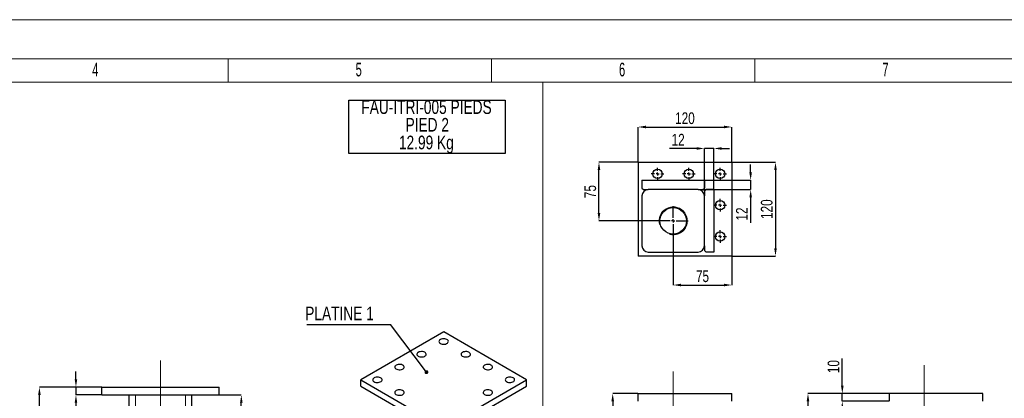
# Model space of a CAD drawing. Header units: millimetres. Extents: x 0 to 841, y 0 to 594.
# Tile 7 of 13: x 232 to 484, y 497 to 594. Entities that reach past the tile are written whole.
import ezdxf

# ---------------------------------------------------------------- set-up
doc = ezdxf.new("R2010")
doc.units = ezdxf.units.MM
doc.header["$PDSIZE"] = -1
doc.linetypes.add('CENTERX2', pattern=[20.32, 12.7, -2.54, 2.54, -2.54])
for name, color, linetype in [('COTES', 1, 'Continuous'), ('NOTES', 6, 'Continuous'), ('TRAIT-FINS', 9, 'Continuous'), ('TRAIT-MIXTES', 3, 'CENTERX2')]:
    doc.layers.add(name, color=color, linetype=linetype)
doc.layers.add('TRAIT-FORT', color=4, linetype='Continuous', lineweight=25)
doc.styles.add('SLDTEXTSTYLE0', font='TXT', dxfattribs={"width": 0.75})
doc.styles.add('SLDTEXTSTYLE1', font='TXT', dxfattribs={"width": 0.605})
doc.dimstyles.new('SLDDIMSTYLE6', dxfattribs={"dimtxt": 3, "dimasz": 2, "dimexe": 0, "dimexo": 0.0625, "dimgap": 0.75, "dimtad": 1, "dimlfac": 5, "dimrnd": 1e-09, "dimzin": 12, "dimdsep": 46, "dimtxsty": 'SLDTEXTSTYLE0', "dimsah": 1, "dimcen": 0.09, "dimadec": 0, "dimazin": 3, "dimtfac": 1, "dimtofl": 0, "dimtmove": 0, "dimatfit": 3, "dimfxl": 1, "dimfrac": 2, "dimtolj": 1, "dimtzin": 12, "dimarcsym": 0})
doc.dimstyles.new('SLDDIMSTYLE7', dxfattribs={"dimtxt": 3, "dimasz": 2, "dimexe": 0, "dimexo": 0.0625, "dimgap": 0.75, "dimtad": 1, "dimlfac": 5, "dimrnd": 1e-09, "dimzin": 12, "dimdsep": 46, "dimtxsty": 'SLDTEXTSTYLE0', "dimsah": 1, "dimcen": 0.09, "dimadec": 0, "dimazin": 3, "dimtfac": 1, "dimtmove": 0, "dimatfit": 0, "dimfxl": 1, "dimfrac": 2, "dimtolj": 1, "dimtzin": 12, "dimarcsym": 0})
doc.dimstyles.new('SLDDIMSTYLE9', dxfattribs={"dimtxt": 0.18, "dimasz": 1, "dimexe": 0, "dimexo": 0.0625, "dimgap": 0, "dimtad": 0, "dimtih": 1, "dimtoh": 1, "dimdec": 0, "dimrnd": 1e-09, "dimzin": 0, "dimdsep": 46, "dimtxsty": 'Standard', "dimblk1": 'DOT', "dimblk2": 'DOT', "dimsah": 1, "dimcen": 0.09, "dimadec": 0, "dimazin": 0, "dimtfac": 1, "dimtdec": 0, "dimtofl": 0, "dimtmove": 0, "dimatfit": 3, "dimldrblk": 'DOT', "dimfxl": 1, "dimfrac": 2, "dimtolj": 1, "dimtzin": 0, "dimarcsym": 0})

# ---------------------------------------------------------------- blocks, each defined once
blk = doc.blocks.new('_D_18')
at = {"layer": 'COTES', "color": 0, "lineweight": -2, "transparency": 16777216}
for p, q in [((253.31, 499.94), (237.37, 499.94)), ((237.37, 337.54), (237.37, 497.94)), ((260.31, 335.54), (237.37, 335.54))]:
    blk.add_line(p, q, dxfattribs=at)
at = {"layer": 'COTES', "color": 0, "transparency": 16777216}
for points in [[(237.04, 497.94), (237.71, 497.94), (237.37, 499.94)], [(237.04, 337.54), (237.71, 337.54), (237.37, 335.54)]]:
    blk.add_solid(points, dxfattribs=at)
at = {"layer": 'Defpoints', "color": 0, "transparency": 16777216}
for p in [(237.37, 499.94), (253.37, 499.94), (260.37, 335.54)]:
    blk.add_point(p, dxfattribs=at)
at = {"layer": 'COTES', "color": 0, "transparency": 16777216, "insert": (233.62, 417.74), "char_height": 3, "attachment_point": 2, "rotation": 90, "style": 'SLDTEXTSTYLE0'}
blk.add_mtext('\\A1;822', dxfattribs=at)
blk = doc.blocks.new('_D_19')
at = {"layer": 'COTES', "color": 0, "lineweight": -2, "transparency": 16777216}
for p, q in [((283.44, 497.94), (289.05, 497.94)), ((289.05, 341.54), (289.05, 495.94)), ((276.44, 339.54), (289.05, 339.54))]:
    blk.add_line(p, q, dxfattribs=at)
at = {"layer": 'COTES', "color": 0, "transparency": 16777216}
for points in [[(288.72, 495.94), (289.39, 495.94), (289.05, 497.94)], [(288.72, 341.54), (289.39, 341.54), (289.05, 339.54)]]:
    blk.add_solid(points, dxfattribs=at)
at = {"layer": 'Defpoints', "color": 0, "transparency": 16777216}
for p in [(283.37, 497.94), (289.05, 497.94), (276.37, 339.54)]:
    blk.add_point(p, dxfattribs=at)
at = {"layer": 'COTES', "color": 0, "transparency": 16777216, "insert": (285.3, 418.74), "char_height": 3, "attachment_point": 2, "rotation": 90, "style": 'SLDTEXTSTYLE0'}
blk.add_mtext('\\A1;792', dxfattribs=at)
blk = doc.blocks.new('_D_22')
at = {"layer": 'COTES', "color": 0, "lineweight": -2, "transparency": 16777216}
for p, q in [((246.72, 501.94), (246.72, 503.94)), ((253.31, 499.94), (246.72, 499.94)), ((246.72, 499.94), (246.72, 497.94)), ((253.31, 497.94), (246.72, 497.94)), ((246.72, 495.94), (246.72, 488.59))]:
    blk.add_line(p, q, dxfattribs=at)
at = {"layer": 'COTES', "color": 0, "transparency": 16777216}
for points in [[(246.39, 501.94), (247.05, 501.94), (246.72, 499.94)], [(246.39, 495.94), (247.05, 495.94), (246.72, 497.94)]]:
    blk.add_solid(points, dxfattribs=at)
at = {"layer": 'Defpoints', "color": 0, "transparency": 16777216}
for p in [(246.72, 499.94), (253.37, 499.94), (253.37, 497.94)]:
    blk.add_point(p, dxfattribs=at)
at = {"layer": 'COTES', "color": 0, "transparency": 16777216, "insert": (242.97, 490.65), "char_height": 3, "attachment_point": 2, "rotation": 90, "style": 'SLDTEXTSTYLE0'}
blk.add_mtext('\\A1;10', dxfattribs=at)
blk = doc.blocks.new('SW_NOTE_3')
at = {"layer": 'NOTES', "color": 0}
for p, q in [((-0.11, -9.07), (-0.11, 4.51)), ((-0.11, 4.51), (39.89, 4.51)), ((39.89, 4.51), (39.89, -9.07)), ((39.89, -9.07), (-0.11, -9.07))]:
    blk.add_line(p, q, dxfattribs=at)
at = {"layer": 'NOTES', "color": 0, "char_height": 3.5, "attachment_point": 2, "style": 'SLDTEXTSTYLE0'}
for s, insert in [('FAU-ITRI-005 PIEDS', (19.8, 4.51)), ('PIED 2', (19.99, -0.01)), ('12.99 Kg', (19.76, -4.54))]:
    blk.add_mtext(s, dxfattribs=dict(at, insert=insert))
blk = doc.blocks.new('SW_NOTE_4')
at = {"layer": 'NOTES', "color": 0}
blk.add_line((-21.37, 0), (0, 0), dxfattribs=at)
at = {"layer": 'NOTES', "color": 0, "insert": (-21.81, 4.56), "char_height": 3.5, "attachment_point": 1, "style": 'SLDTEXTSTYLE0'}
blk.add_mtext('PLATINE 1', dxfattribs=at)
blk = doc.blocks.new('_DOT')
at = {"color": 0, "linetype": 'ByBlock', "lineweight": -2}
blk.add_line((-0.5, 0), (-1, 0), dxfattribs=at)
at = {"color": 0, "linetype": 'ByBlock', "const_width": 0.5}
blk.add_lwpolyline([(-0.25, 0, 1), (0.25, 0, 1)], format="xyb", close=True, dxfattribs=at)
blk = doc.blocks.new('_D_53')
at = {"layer": 'COTES', "color": 0, "lineweight": -2, "transparency": 16777216}
for p, q in [((442.88, 500.31), (442.88, 507.26)), ((454.81, 498.31), (442.88, 498.31)), ((442.88, 496.31), (442.88, 498.31)), ((454.81, 496.31), (442.88, 496.31)), ((442.88, 494.31), (442.88, 492.31))]:
    blk.add_line(p, q, dxfattribs=at)
at = {"layer": 'COTES', "color": 0, "transparency": 16777216}
for points in [[(442.55, 500.31), (443.21, 500.31), (442.88, 498.31)], [(442.55, 494.31), (443.21, 494.31), (442.88, 496.31)]]:
    blk.add_solid(points, dxfattribs=at)
at = {"layer": 'Defpoints', "color": 0, "transparency": 16777216}
for p in [(454.87, 498.31), (442.88, 496.31), (454.87, 496.31)]:
    blk.add_point(p, dxfattribs=at)
at = {"layer": 'COTES', "color": 0, "transparency": 16777216, "insert": (439.13, 505.19), "char_height": 3, "attachment_point": 2, "rotation": 90, "style": 'SLDTEXTSTYLE0'}
blk.add_mtext('\\A1;10', dxfattribs=at)
blk = doc.blocks.new('_D_54')
at = {"layer": 'COTES', "color": 0, "lineweight": -2, "transparency": 16777216}
for p, q in [((454.81, 498.31), (434.09, 498.31)), ((434.09, 496.31), (434.09, 335.91)), ((455.81, 333.91), (434.09, 333.91))]:
    blk.add_line(p, q, dxfattribs=at)
at = {"layer": 'COTES', "color": 0, "transparency": 16777216}
for points in [[(433.76, 496.31), (434.43, 496.31), (434.09, 498.31)], [(433.76, 335.91), (434.43, 335.91), (434.09, 333.91)]]:
    blk.add_solid(points, dxfattribs=at)
at = {"layer": 'Defpoints', "color": 0, "transparency": 16777216}
for p in [(454.87, 498.31), (434.09, 333.91), (455.87, 333.91)]:
    blk.add_point(p, dxfattribs=at)
at = {"layer": 'COTES', "color": 0, "transparency": 16777216, "insert": (430.34, 416.11), "char_height": 3, "attachment_point": 2, "rotation": 90, "style": 'SLDTEXTSTYLE0'}
blk.add_mtext('\\A1;822', dxfattribs=at)
blk = doc.blocks.new('_D_56')
at = {"layer": 'COTES', "color": 0, "lineweight": -2, "transparency": 16777216}
for p, q in [((390.54, 498.31), (384.11, 498.31)), ((384.11, 496.31), (384.11, 404.31)), ((391.54, 402.31), (384.11, 402.31))]:
    blk.add_line(p, q, dxfattribs=at)
at = {"layer": 'COTES', "color": 0, "transparency": 16777216}
for points in [[(383.78, 496.31), (384.44, 496.31), (384.11, 498.31)], [(383.78, 404.31), (384.44, 404.31), (384.11, 402.31)]]:
    blk.add_solid(points, dxfattribs=at)
at = {"layer": 'Defpoints', "color": 0, "transparency": 16777216}
for p in [(390.6, 498.31), (384.11, 402.31), (391.6, 402.31)]:
    blk.add_point(p, dxfattribs=at)
at = {"layer": 'COTES', "color": 0, "transparency": 16777216, "insert": (380.36, 450.31), "char_height": 3, "attachment_point": 2, "rotation": 90, "style": 'SLDTEXTSTYLE0'}
blk.add_mtext('\\A1;480', dxfattribs=at)
blk = doc.blocks.new('_D_59')
at = {"layer": 'COTES', "color": 0, "lineweight": -2, "transparency": 16777216}
for p, q in [((390.6, 557.54), (390.6, 566.49)), ((392.6, 566.49), (412.6, 566.49)), ((414.6, 557.54), (414.6, 566.49))]:
    blk.add_line(p, q, dxfattribs=at)
at = {"layer": 'COTES', "color": 0, "transparency": 16777216}
for points in [[(392.6, 566.83), (392.6, 566.16), (390.6, 566.49)], [(412.6, 566.83), (412.6, 566.16), (414.6, 566.49)]]:
    blk.add_solid(points, dxfattribs=at)
at = {"layer": 'Defpoints', "color": 0, "transparency": 16777216}
for p in [(414.6, 566.49), (390.6, 557.47), (414.6, 557.47)]:
    blk.add_point(p, dxfattribs=at)
at = {"layer": 'COTES', "color": 0, "transparency": 16777216, "insert": (402.6, 570.24), "char_height": 3, "attachment_point": 2, "style": 'SLDTEXTSTYLE0'}
blk.add_mtext('\\A1;120', dxfattribs=at)
blk = doc.blocks.new('_D_60')
at = {"layer": 'COTES', "color": 0, "lineweight": -2, "transparency": 16777216}
for p, q in [((414.66, 557.47), (425.78, 557.47)), ((425.78, 555.47), (425.78, 535.47)), ((414.66, 533.47), (425.78, 533.47))]:
    blk.add_line(p, q, dxfattribs=at)
at = {"layer": 'COTES', "color": 0, "transparency": 16777216}
for points in [[(425.45, 555.47), (426.11, 555.47), (425.78, 557.47)], [(425.45, 535.47), (426.11, 535.47), (425.78, 533.47)]]:
    blk.add_solid(points, dxfattribs=at)
at = {"layer": 'Defpoints', "color": 0, "transparency": 16777216}
for p in [(414.6, 557.47), (414.6, 533.47), (425.78, 533.47)]:
    blk.add_point(p, dxfattribs=at)
at = {"layer": 'COTES', "color": 0, "transparency": 16777216, "insert": (422.03, 545.47), "char_height": 3, "attachment_point": 2, "rotation": 90, "style": 'SLDTEXTSTYLE0'}
blk.add_mtext('\\A1;120', dxfattribs=at)
blk = doc.blocks.new('_D_61')
at = {"layer": 'COTES', "color": 0, "lineweight": -2, "transparency": 16777216}
for p, q in [((390.54, 557.47), (380.6, 557.47)), ((380.6, 544.47), (380.6, 555.47)), ((395.74, 542.47), (380.6, 542.47))]:
    blk.add_line(p, q, dxfattribs=at)
at = {"layer": 'COTES', "color": 0, "transparency": 16777216}
for points in [[(380.26, 555.47), (380.93, 555.47), (380.6, 557.47)], [(380.26, 544.47), (380.93, 544.47), (380.6, 542.47)]]:
    blk.add_solid(points, dxfattribs=at)
at = {"layer": 'Defpoints', "color": 0, "transparency": 16777216}
for p in [(380.6, 557.47), (390.6, 557.47), (395.8, 542.47)]:
    blk.add_point(p, dxfattribs=at)
at = {"layer": 'COTES', "color": 0, "transparency": 16777216, "insert": (376.85, 549.97), "char_height": 3, "attachment_point": 2, "rotation": 90, "style": 'SLDTEXTSTYLE0'}
blk.add_mtext('\\A1;75', dxfattribs=at)
blk = doc.blocks.new('_D_62')
at = {"layer": 'COTES', "color": 0, "lineweight": -2, "transparency": 16777216}
for p, q in [((399.6, 538.61), (399.6, 526.06)), ((414.6, 533.41), (414.6, 526.06)), ((401.6, 526.06), (412.6, 526.06))]:
    blk.add_line(p, q, dxfattribs=at)
at = {"layer": 'COTES', "color": 0, "transparency": 16777216}
for points in [[(401.6, 526.39), (401.6, 525.73), (399.6, 526.06)], [(412.6, 526.39), (412.6, 525.73), (414.6, 526.06)]]:
    blk.add_solid(points, dxfattribs=at)
at = {"layer": 'Defpoints', "color": 0, "transparency": 16777216}
for p in [(399.6, 538.67), (414.6, 533.47), (414.6, 526.06)]:
    blk.add_point(p, dxfattribs=at)
at = {"layer": 'COTES', "color": 0, "transparency": 16777216, "insert": (407.1, 529.81), "char_height": 3, "attachment_point": 2, "style": 'SLDTEXTSTYLE0'}
blk.add_mtext('\\A1;75', dxfattribs=at)
blk = doc.blocks.new('_D_63')
at = {"layer": 'COTES', "color": 0, "lineweight": -2, "transparency": 16777216}
for p, q in [((419.42, 554.87), (419.42, 556.87)), ((407.66, 552.87), (419.42, 552.87)), ((419.42, 552.87), (419.42, 550.47)), ((407.26, 550.47), (419.42, 550.47)), ((419.42, 548.47), (419.42, 541.97))]:
    blk.add_line(p, q, dxfattribs=at)
at = {"layer": 'COTES', "color": 0, "transparency": 16777216}
for points in [[(419.09, 554.87), (419.75, 554.87), (419.42, 552.87)], [(419.09, 548.47), (419.75, 548.47), (419.42, 550.47)]]:
    blk.add_solid(points, dxfattribs=at)
at = {"layer": 'Defpoints', "color": 0, "transparency": 16777216}
for p in [(407.6, 552.87), (419.42, 552.87), (407.2, 550.47)]:
    blk.add_point(p, dxfattribs=at)
at = {"layer": 'COTES', "color": 0, "transparency": 16777216, "insert": (415.67, 544.22), "char_height": 3, "attachment_point": 2, "rotation": 90, "style": 'SLDTEXTSTYLE0'}
blk.add_mtext('\\A1;12', dxfattribs=at)
blk = doc.blocks.new('_D_64')
at = {"layer": 'COTES', "color": 0, "lineweight": -2, "transparency": 16777216}
for p, q in [((405.6, 560.99), (398.61, 560.99)), ((407.6, 550.14), (407.6, 560.99)), ((410, 560.99), (407.6, 560.99)), ((410, 550.54), (410, 560.99)), ((412, 560.99), (414, 560.99))]:
    blk.add_line(p, q, dxfattribs=at)
at = {"layer": 'COTES', "color": 0, "transparency": 16777216}
for points in [[(405.6, 561.33), (405.6, 560.66), (407.6, 560.99)], [(412, 561.33), (412, 560.66), (410, 560.99)]]:
    blk.add_solid(points, dxfattribs=at)
at = {"layer": 'Defpoints', "color": 0, "transparency": 16777216}
for p in [(407.6, 560.99), (407.6, 550.07), (410, 550.47)]:
    blk.add_point(p, dxfattribs=at)
at = {"layer": 'COTES', "color": 0, "transparency": 16777216, "insert": (400.86, 564.74), "char_height": 3, "attachment_point": 2, "style": 'SLDTEXTSTYLE0'}
blk.add_mtext('\\A1;12', dxfattribs=at)
blk = doc.blocks.new('SW_CENTERMARKSYMBOL_51')
at = {"layer": 'TRAIT-MIXTES', "color": 0}
for p, q in [((-0.8, 0), (-1.6, 0)), ((0, 0), (-0.4, 0)), ((0, 0.8), (0, 1.6)), ((0, 0), (0, 0.4)), ((0, 0), (0, -0.4)), ((0, 0), (0.4, 0)), ((0.8, 0), (1.6, 0)), ((0, -0.8), (0, -1.6))]:
    blk.add_line(p, q, dxfattribs=at)
blk = doc.blocks.new('SW_CENTERMARKSYMBOL_52')
at = {"layer": 'TRAIT-MIXTES', "color": 0}
for p, q in [((-0.8, 0), (-1.6, 0)), ((0, 0), (-0.4, 0)), ((0, 0.8), (0, 1.6)), ((0, 0), (0, 0.4)), ((0, 0), (0, -0.4)), ((0, 0), (0.4, 0)), ((0.8, 0), (1.6, 0)), ((0, -0.8), (0, -1.6))]:
    blk.add_line(p, q, dxfattribs=at)
blk = doc.blocks.new('SW_CENTERMARKSYMBOL_53')
at = {"layer": 'TRAIT-MIXTES', "color": 0}
for p, q in [((-0.8, 0), (-1.6, 0)), ((0, 0), (-0.4, 0)), ((0, 0.8), (0, 1.6)), ((0, 0), (0, 0.4)), ((0, 0), (0, -0.4)), ((0, 0), (0.4, 0)), ((0.8, 0), (1.6, 0)), ((0, -0.8), (0, -1.6))]:
    blk.add_line(p, q, dxfattribs=at)
blk = doc.blocks.new('SW_CENTERMARKSYMBOL_54')
at = {"layer": 'TRAIT-MIXTES', "color": 0}
for p, q in [((-0.8, 0), (-1.6, 0)), ((0, 0), (-0.4, 0)), ((0, 0.8), (0, 1.6)), ((0, 0), (0, 0.4)), ((0, 0), (0, -0.4)), ((0, 0), (0.4, 0)), ((0.8, 0), (1.6, 0)), ((0, -0.8), (0, -1.6))]:
    blk.add_line(p, q, dxfattribs=at)
blk = doc.blocks.new('SW_CENTERMARKSYMBOL_55')
at = {"layer": 'TRAIT-MIXTES', "color": 0}
for p, q in [((-0.8, 0), (-1.6, 0)), ((0, 0), (-0.4, 0)), ((0, 0.8), (0, 1.6)), ((0, 0), (0, 0.4)), ((0, 0), (0, -0.4)), ((0, 0), (0.4, 0)), ((0.8, 0), (1.6, 0)), ((0, -0.8), (0, -1.6))]:
    blk.add_line(p, q, dxfattribs=at)
blk = doc.blocks.new('SW_CENTERMARKSYMBOL_56')
at = {"layer": 'TRAIT-MIXTES', "color": 0}
for p, q in [((0, 0.8), (0, 3.8)), ((-0.8, 0), (-3.8, 0)), ((0, 0), (-0.4, 0)), ((0, 0), (0, 0.4)), ((0, 0), (0, -0.4)), ((0, 0), (0.4, 0)), ((0.8, 0), (3.8, 0)), ((0, -0.8), (0, -3.8))]:
    blk.add_line(p, q, dxfattribs=at)

msp = doc.modelspace()

# ---------------------------------------------------------------- linework, layer by layer
at = {"lineweight": 18}
for p, q in [((841.001, 593.9431), (0.001, 593.9431)), ((831.001, 583.9431), (10.001, 583.9431)), ((285.6678, 577.9431), (285.6678, 583.9431)), ((353.0845, 577.9431), (353.0845, 583.9431)), ((420.5012, 577.9431), (420.5012, 583.9431)), ((16.001, 577.9431), (825.001, 577.9431)), ((16.0906, 578), (316.9636, 578)), ((737.6671, 578), (316.9636, 578)), ((366.2114, 578), (366.2114, 305.8674))]:
    msp.add_line(p, q, dxfattribs=at)
at = {"layer": 'TRAIT-FINS', "lineweight": 18}
for p, q in [((261.9735, 339.5446), (261.9735, 497.9446)), ((274.7735, 339.5446), (274.7735, 497.9446))]:
    msp.add_line(p, q, dxfattribs=at)
msp.add_arc((399.5979, 542.4734), 3.6, 255, 195, dxfattribs=at)
at = {"layer": 'TRAIT-FORT', "lineweight": 25}
for p, q in [((390.5979, 557.4734), (414.5979, 557.4734)), ((390.5979, 557.4734), (390.5979, 533.4734)), ((414.5979, 557.4734), (414.5979, 533.4734)), ((391.5979, 552.8734), (407.5979, 552.8734)), ((391.5979, 552.8734), (391.5979, 550.8734)), ((407.5979, 552.8734), (407.5979, 550.8734)), ((391.5979, 550.8734), (391.9979, 550.4734)), ((391.9979, 550.4734), (393.1979, 550.4734)), ((405.9979, 550.4734), (393.1979, 550.4734)), ((405.9979, 550.4734), (407.1979, 550.4734)), ((407.1979, 550.4734), (407.5979, 550.8734)), ((407.9979, 550.4734), (407.5979, 550.0734)), ((407.5979, 550.0734), (407.5979, 548.8734)), ((409.9979, 550.4734), (407.9979, 550.4734)), ((409.9979, 550.4734), (409.9979, 534.4734)), ((391.5979, 548.8734), (391.5979, 536.0734)), ((407.5979, 536.0734), (407.5979, 548.8734)), ((393.1979, 534.4734), (405.9979, 534.4734)), ((407.5979, 536.0734), (407.5979, 534.8734)), ((407.5979, 534.8734), (407.9979, 534.4734)), ((409.9979, 534.4734), (407.9979, 534.4734)), ((414.5979, 533.4734), (390.5979, 533.4734)), ((340.8461, 514.0576), (319.6329, 501.8115)), ((362.0593, 501.8115), (340.8461, 514.0576)), ((319.6329, 501.8115), (340.8461, 489.5654)), ((319.6329, 500.1784), (319.6329, 501.8115)), ((340.8461, 489.5654), (362.0593, 501.8115)), ((362.0593, 500.1784), (362.0593, 501.8115)), ((253.3735, 497.9446), (253.3735, 499.9446)), ((253.3735, 499.9446), (283.3735, 499.9446)), ((283.3735, 497.9446), (283.3735, 499.9446)), ((319.6329, 500.1784), (340.8461, 487.9323)), ((340.8461, 487.9323), (362.0593, 500.1784)), ((253.3735, 497.9446), (283.3735, 497.9446)), ((260.3735, 339.5446), (260.3735, 497.9446)), ((276.3735, 403.9446), (276.3735, 497.9446)), ((390.5979, 496.3066), (390.5979, 498.3066)), ((390.5979, 498.3066), (414.5979, 498.3066)), ((414.5979, 496.3066), (414.5979, 498.3066)), ((454.8723, 498.3066), (454.8723, 496.3066)), ((478.8723, 498.3066), (454.8723, 498.3066)), ((478.8723, 496.3066), (478.8723, 498.3066))]:
    msp.add_line(p, q, dxfattribs=at)
at = {"layer": 'TRAIT-FORT', "lineweight": 25, "flags": 128}
for points in [[(339.9975, 512.0983), (339.8132, 511.9611), (339.6937, 511.8017), (339.6467, 511.6302), (339.675, 511.4573), (339.7769, 511.2939), (339.9459, 511.1503), (340.1716, 511.0355), (340.4396, 510.9566), (340.7331, 510.9188), (341.0338, 510.9242), (341.3226, 510.9727), (341.5816, 511.061), (341.7943, 511.1838), (341.9474, 511.3333), (342.0313, 511.5001), (342.0407, 511.6736), (341.9751, 511.8431), (341.8386, 511.9978), (341.6396, 512.1281), (341.3909, 512.2257), (341.1078, 512.2845), (340.8084, 512.3008), (340.5113, 512.2737), (340.2352, 512.2047), (339.9975, 512.0983)], [(334.3407, 508.8326), (334.1563, 508.6954), (334.0369, 508.5361), (333.9898, 508.3645), (334.0181, 508.1917), (334.12, 508.0283), (334.2891, 507.8847), (334.5147, 507.7698), (334.7827, 507.691), (335.0763, 507.6531), (335.3769, 507.6586), (335.6658, 507.707), (335.9247, 507.7954), (336.1374, 507.9182), (336.2905, 508.0677), (336.3744, 508.2344), (336.3839, 508.408), (336.3183, 508.5774), (336.1817, 508.7322), (335.9828, 508.8624), (335.734, 508.96), (335.451, 509.0189), (335.1515, 509.0352), (334.8544, 509.008), (334.5784, 508.9391), (334.3407, 508.8326)], [(345.6544, 508.8326), (345.47, 508.6954), (345.3506, 508.5361), (345.3035, 508.3645), (345.3318, 508.1917), (345.4337, 508.0283), (345.6028, 507.8847), (345.8284, 507.7698), (346.0964, 507.691), (346.39, 507.6531), (346.6906, 507.6586), (346.9795, 507.707), (347.2384, 507.7954), (347.4511, 507.9182), (347.6042, 508.0677), (347.6881, 508.2344), (347.6976, 508.408), (347.632, 508.5774), (347.4954, 508.7322), (347.2965, 508.8624), (347.0477, 508.96), (346.7647, 509.0189), (346.4652, 509.0352), (346.1681, 509.008), (345.8921, 508.9391), (345.6544, 508.8326)], [(328.6838, 505.567), (328.4995, 505.4298), (328.38, 505.2704), (328.333, 505.0989), (328.3613, 504.926), (328.4632, 504.7627), (328.6322, 504.619), (328.8579, 504.5042), (329.1259, 504.4254), (329.4194, 504.3875), (329.7201, 504.3929), (330.0089, 504.4414), (330.2678, 504.5298), (330.4805, 504.6526), (330.6337, 504.802), (330.7176, 504.9688), (330.727, 505.1424), (330.6614, 505.3118), (330.5249, 505.4665), (330.3259, 505.5968), (330.0771, 505.6944), (329.7941, 505.7532), (329.4947, 505.7696), (329.1976, 505.7424), (328.9215, 505.6734), (328.6838, 505.567)], [(351.3112, 505.567), (351.1269, 505.4298), (351.0074, 505.2704), (350.9604, 505.0989), (350.9887, 504.926), (351.0906, 504.7627), (351.2596, 504.619), (351.4853, 504.5042), (351.7533, 504.4254), (352.0468, 504.3875), (352.3475, 504.3929), (352.6364, 504.4414), (352.8953, 504.5298), (353.108, 504.6526), (353.2611, 504.802), (353.345, 504.9688), (353.3545, 505.1424), (353.2888, 505.3118), (353.1523, 505.4665), (352.9534, 505.5968), (352.7046, 505.6944), (352.4215, 505.7532), (352.1221, 505.7696), (351.825, 505.7424), (351.5489, 505.6734), (351.3112, 505.567)], [(323.027, 502.3014), (322.8426, 502.1642), (322.7232, 502.0048), (322.6761, 501.8333), (322.7044, 501.6604), (322.8063, 501.497), (322.9754, 501.3534), (323.201, 501.2386), (323.469, 501.1597), (323.7626, 501.1219), (324.0632, 501.1273), (324.3521, 501.1758), (324.611, 501.2641), (324.8237, 501.3869), (324.9768, 501.5364), (325.0607, 501.7032), (325.0702, 501.8767), (325.0046, 502.0462), (324.868, 502.2009), (324.6691, 502.3312), (324.4203, 502.4288), (324.1373, 502.4876), (323.8378, 502.5039), (323.5407, 502.4768), (323.2647, 502.4078), (323.027, 502.3014)], [(356.9681, 502.3014), (356.7837, 502.1642), (356.6643, 502.0048), (356.6172, 501.8333), (356.6455, 501.6604), (356.7474, 501.497), (356.9165, 501.3534), (357.1421, 501.2386), (357.4101, 501.1597), (357.7037, 501.1219), (358.0044, 501.1273), (358.2932, 501.1758), (358.5521, 501.2641), (358.7648, 501.3869), (358.9179, 501.5364), (359.0019, 501.7032), (359.0113, 501.8767), (358.9457, 502.0462), (358.8091, 502.2009), (358.6102, 502.3312), (358.3614, 502.4288), (358.0784, 502.4876), (357.7789, 502.5039), (357.4818, 502.4768), (357.2058, 502.4078), (356.9681, 502.3014)], [(328.6838, 499.0357), (328.4995, 498.8985), (328.38, 498.7392), (328.333, 498.5677), (328.3613, 498.3948), (328.4632, 498.2314), (328.6322, 498.0878), (328.8579, 497.9729), (329.1259, 497.8941), (329.4194, 497.8562), (329.7201, 497.8617), (330.0089, 497.9101), (330.2678, 497.9985), (330.4805, 498.1213), (330.6337, 498.2708), (330.7176, 498.4375), (330.727, 498.6111), (330.6614, 498.7806), (330.5249, 498.9353), (330.3259, 499.0655), (330.0771, 499.1631), (329.7941, 499.222), (329.4947, 499.2383), (329.1976, 499.2111), (328.9215, 499.1422), (328.6838, 499.0357)], [(351.3112, 499.0357), (351.1269, 498.8985), (351.0074, 498.7392), (350.9604, 498.5677), (350.9887, 498.3948), (351.0906, 498.2314), (351.2596, 498.0878), (351.4853, 497.9729), (351.7533, 497.8941), (352.0468, 497.8562), (352.3475, 497.8617), (352.6364, 497.9101), (352.8953, 497.9985), (353.108, 498.1213), (353.2611, 498.2708), (353.345, 498.4375), (353.3545, 498.6111), (353.2888, 498.7806), (353.1523, 498.9353), (352.9534, 499.0655), (352.7046, 499.1631), (352.4215, 499.222), (352.1221, 499.2383), (351.825, 499.2111), (351.5489, 499.1422), (351.3112, 499.0357)]]:
    msp.add_lwpolyline(points, dxfattribs=at)
at = {"layer": 'TRAIT-FORT', "lineweight": 25}
for centre, radius in [((395.5979, 554.4734), 1.2), ((403.5979, 554.4734), 1.2), ((411.5979, 554.4734), 1.2), ((411.5979, 546.4734), 1.2), ((399.5979, 542.4734), 3.4), ((411.5979, 538.4734), 1.2)]:
    msp.add_circle(centre, radius, dxfattribs=at)
for centre, start, end in [((393.1979, 548.8734), 90, 180), ((405.9979, 548.8734), 0, 90), ((393.1979, 536.0734), 180, 270), ((405.9979, 536.0734), 270, 0)]:
    msp.add_arc(centre, 1.6, start, end, dxfattribs=at)
at = {"layer": 'TRAIT-MIXTES', "lineweight": 18}
for p, q in [((268.3735, 506.7748), (268.3735, 499.9446)), ((463.8723, 505.5914), (463.8723, 498.3066)), ((399.5979, 498.3066), (399.5979, 503.9057)), ((268.3735, 499.9446), (268.3735, 330.1231)), ((399.5979, 327.3989), (399.5979, 498.3066)), ((463.8723, 498.3066), (463.8723, 328.1818))]:
    msp.add_line(p, q, dxfattribs=at)

# ---------------------------------------------------------------- block references
at = {"layer": 'NOTES'}
for name, p in [('SW_NOTE_3', (316.6548, 568.8221)), ('SW_NOTE_4', (327.2148, 515.9775))]:
    msp.add_blockref(name, p, dxfattribs=at)
at = {"layer": 'TRAIT-MIXTES'}
for name, p in [('SW_CENTERMARKSYMBOL_55', (395.5979, 554.4734)), ('SW_CENTERMARKSYMBOL_54', (403.5979, 554.4734)), ('SW_CENTERMARKSYMBOL_53', (411.5979, 554.4734)), ('SW_CENTERMARKSYMBOL_52', (411.5979, 546.4734)), ('SW_CENTERMARKSYMBOL_56', (399.5979, 542.4734)), ('SW_CENTERMARKSYMBOL_51', (411.5979, 538.4734))]:
    msp.add_blockref(name, p, dxfattribs=at)

# ---------------------------------------------------------------- texts
at = {"layer": 'NOTES', "char_height": 3.5, "attachment_point": 1, "style": 'SLDTEXTSTYLE1'}
for s, insert in [('4', (250.8928, 582.9437)), ('5', (318.3095, 582.9437)), ('6', (385.7262, 582.9437)), ('7', (453.1429, 582.9437))]:
    msp.add_mtext(s, dxfattribs=dict(at, insert=insert))

# ---------------------------------------------------------------- dimensions: what is measured, and where the dimension line sits
at = {"layer": 'COTES'}
for base, p1, p2, dimstyle, picture, middle in [((414.5979, 566.4944), (390.5979, 557.4734), (414.5979, 557.4734), 'SLDDIMSTYLE6', '_D_59', (402.5979, 566.4944)), ((407.5979, 560.994), (409.9979, 550.4734), (407.5979, 550.0734), 'SLDDIMSTYLE7', '_D_64', (400.8556, 560.994)), ((414.5979, 526.0608), (399.5979, 538.6734), (414.5979, 533.4734), 'SLDDIMSTYLE6', '_D_62', (407.0979, 526.0608))]:
    dim = msp.add_linear_dim(base=base, p1=p1, p2=p2, dimstyle=dimstyle, dxfattribs=at)
    dim.commit()
    dim.dimension.update_dxf_attribs({"geometry": picture, "text_midpoint": middle, "dimtype": 160})
for base, p1, p2, dimstyle, picture, middle in [((380.5979, 557.4734), (395.7979, 542.4734), (390.5979, 557.4734), 'SLDDIMSTYLE6', '_D_61', (380.5979, 549.9734)), ((425.7794, 533.4734), (414.5979, 557.4734), (414.5979, 533.4734), 'SLDDIMSTYLE6', '_D_60', (425.7794, 545.4734)), ((419.4195, 552.8734), (407.1979, 550.4734), (407.5979, 552.8734), 'SLDDIMSTYLE7', '_D_63', (419.4195, 544.2234)), ((442.8784, 496.3066), (454.8723, 498.3066), (454.8723, 496.3066), 'SLDDIMSTYLE7', '_D_53', (442.8784, 505.1937)), ((246.7215, 499.9446), (253.3735, 497.9446), (253.3735, 499.9446), 'SLDDIMSTYLE7', '_D_22', (246.7215, 490.6518)), ((237.3735, 499.9446), (260.3735, 335.5446), (253.3735, 499.9446), 'SLDDIMSTYLE6', '_D_18', (237.3735, 417.7446)), ((289.0534, 497.9446), (276.3735, 339.5446), (283.3735, 497.9446), 'SLDDIMSTYLE6', '_D_19', (289.0534, 418.7446)), ((384.1086, 402.3066), (390.5979, 498.3066), (391.5979, 402.3066), 'SLDDIMSTYLE6', '_D_56', (384.1086, 450.3066)), ((434.0948, 333.9066), (454.8723, 498.3066), (455.8723, 333.9066), 'SLDDIMSTYLE6', '_D_54', (434.0948, 416.1066))]:
    dim = msp.add_linear_dim(base=base, p1=p1, p2=p2, angle=90, dimstyle=dimstyle, dxfattribs=at)
    dim.commit()
    dim.dimension.update_dxf_attribs({"geometry": picture, "text_midpoint": middle, "dimtype": 160})

# ---------------------------------------------------------------- leaders
at = {"layer": 'NOTES'}
msp.add_leader([(336.4423, 503.7745), (327.2148, 515.9775)], dimstyle='SLDDIMSTYLE9', dxfattribs=at)

doc.saveas('drawing.dxf')
